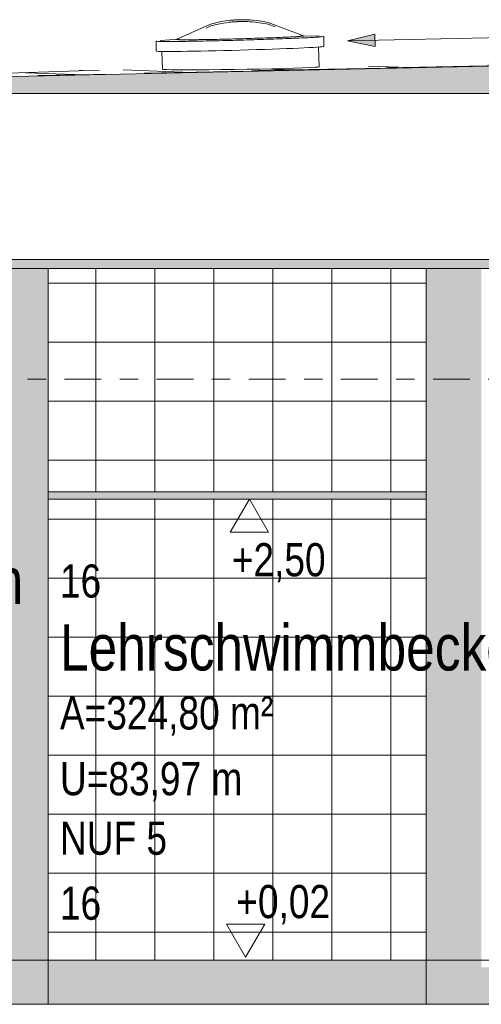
# Model space of a CAD drawing. Header units: metres. Extents: x -34 to 182, y -15 to 869.
# Tile 32 of 46: x 61.5 to 64, y -3.04 to 2.3. Entities that reach past the tile are written whole.
import ezdxf

# ---------------------------------------------------------------- set-up
doc = ezdxf.new("R2010")
doc.units = ezdxf.units.M
doc.linetypes.add('_Ebene_', pattern=[0.4, 0.2, -0.1, 0, -0.1])
for name, color, linetype, lineweight in [('A_Ebenen', 130, 'Continuous', 5), ('A_Fenster', 45, 'Continuous', 5), ('A_Geschossdecken', 7, 'Continuous', 5), ('A_Geschossdecken_Oberflächenschraffur', 7, 'Continuous', 5), ('A_Geschossdecken_Schraffur', 7, 'Continuous', 5), ('A_Hoehenkoten', 124, 'Continuous', 5), ('A_Linien_Feine Linien', 7, 'Continuous', 5), ('A_Raum-Txt', 16, 'Continuous', 5), ('A_Wand', 244, 'Continuous', 5), ('A_Wand_Schraff', 1, 'Continuous', 5), ('A_Wände_Oberflächenschraffur', 244, 'Continuous', 5), ('Neigungskoten', 130, 'Continuous', 5)]:
    doc.layers.add(name, color=color, linetype=linetype, lineweight=lineweight)
doc.styles.add('Arial', font='arial.ttf', dxfattribs={"width": 0.8, "height": 0.1799999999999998})
doc.styles.add('Arial_B', font='txt', dxfattribs={"width": 0.8, "height": 0.25})
pattern_1 = [(0, (108.6305165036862, 18.796), (0, 0.32), []), (90, (108.6305165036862, 18.796), (-0.32, 1.959434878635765e-17), [])]

# ---------------------------------------------------------------- blocks, each defined once
blk = doc.blocks.new('FE Dachkuppel rund - Ø_850 _1000_-8069998-B2')
at = {"layer": 'A_Fenster', "color": 250, "lineweight": 9}
for p, q in [((-9.201043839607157, 2.199398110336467), (-9.305373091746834, 2.191267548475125)), ((-9.21818725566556, 2.197159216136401), (-9.218123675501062, 2.194891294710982)), ((-8.441079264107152, 2.215497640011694), (-8.54570016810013, 2.217770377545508)), ((-8.52839451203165, 2.21422212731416), (-8.528458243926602, 2.216495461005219)), ((-8.416820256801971, 2.15960962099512), (-8.418339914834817, 2.213816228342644)), ((-9.327982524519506, 2.188314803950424), (-9.326462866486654, 2.1341081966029)), ((-8.443689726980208, 2.047522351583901), (-8.446735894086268, 2.156179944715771)), ((-9.29640205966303, 2.132359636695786), (-9.293651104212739, 2.034232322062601))]:
    blk.add_line(p, q, dxfattribs=at)
at = {"layer": 'A_Fenster', "color": 250, "lineweight": 9, "flags": 128}
for points in [[(-9.21806941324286, 2.197312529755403), (-9.032281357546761, 2.281050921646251), (-8.975292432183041, 2.294027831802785), (-8.94840607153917, 2.298335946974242), (-8.932794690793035, 2.300318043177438), (-8.922584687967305, 2.301410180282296), (-8.915371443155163, 2.302084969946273), (-8.90999121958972, 2.302536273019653), (-8.905812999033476, 2.302856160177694), (-8.902465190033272, 2.303093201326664), (-8.899714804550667, 2.303275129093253), (-8.897408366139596, 2.303418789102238), (-8.895440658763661, 2.303534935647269), (-8.893737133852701, 2.30363072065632), (-8.892243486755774, 2.303711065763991), (-8.890919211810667, 2.303779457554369), (-8.889733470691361, 2.303838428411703), (-8.88866236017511, 2.303889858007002), (-8.887687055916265, 2.303935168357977), (-8.88679252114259, 2.303975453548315), (-8.88596658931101, 2.304011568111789), (-8.885199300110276, 2.304044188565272), (-8.884482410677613, 2.304073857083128), (-8.883809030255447, 2.304101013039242), (-8.883173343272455, 2.304126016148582), (-8.882570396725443, 2.304149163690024), (-8.881995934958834, 2.304170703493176), (-8.881446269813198, 2.304190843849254), (-8.880918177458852, 2.304209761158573), (-8.880408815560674, 2.304227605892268), (-8.87991565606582, 2.304244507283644), (-8.879436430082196, 2.30426057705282), (-8.878969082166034, 2.304275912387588), (-8.87851173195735, 2.304290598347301), (-8.878062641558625, 2.304304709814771), (-8.877620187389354, 2.304318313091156), (-8.877182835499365, 2.30433146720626), (-8.876749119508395, 2.304344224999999), (-8.876317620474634, 2.304356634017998), (-8.876054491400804, 2.304364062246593)], [(-8.528584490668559, 2.216641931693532), (-8.718772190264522, 2.28984001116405), (-8.776398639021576, 2.299603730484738), (-8.803484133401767, 2.302398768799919), (-8.819182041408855, 2.303503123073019), (-8.829437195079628, 2.304021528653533), (-8.8366769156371, 2.304291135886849), (-8.842073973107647, 2.304440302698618), (-8.84626355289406, 2.304525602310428), (-8.849619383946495, 2.3045747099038), (-8.852375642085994, 2.304602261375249), (-8.854686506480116, 2.304616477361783), (-8.856657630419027, 2.304622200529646), (-8.858363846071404, 2.304622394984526), (-8.859859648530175, 2.304618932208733), (-8.861185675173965, 2.30461302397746), (-8.86237285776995, 2.304605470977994), (-8.863445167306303, 2.304596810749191), (-8.864421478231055, 2.304587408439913), (-8.86531686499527, 2.304577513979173), (-8.866143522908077, 2.304567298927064), (-8.866911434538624, 2.304556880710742), (-8.867628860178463, 2.304546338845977), (-8.868302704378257, 2.304535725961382), (-8.868938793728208, 2.304525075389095), (-8.869542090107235, 2.304514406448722), (-8.870116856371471, 2.30450372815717), (-8.87066678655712, 2.304493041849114), (-8.871195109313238, 2.304482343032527), (-8.871704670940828, 2.304471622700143), (-8.872198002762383, 2.304460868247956), (-8.872677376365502, 2.304450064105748), (-8.873144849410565, 2.304439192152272), (-8.873602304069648, 2.304428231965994), (-8.874051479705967, 2.304417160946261), (-8.874494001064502, 2.304405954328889), (-8.874931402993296, 2.304394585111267), (-8.875365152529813, 2.30438302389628), (-8.875796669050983, 2.304371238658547), (-8.876054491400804, 2.304364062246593)], [(-9.056797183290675, 2.2591989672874), (-9.030854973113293, 2.271070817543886), (-8.974011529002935, 2.284096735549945), (-8.947300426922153, 2.288393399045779), (-8.931823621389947, 2.290363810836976), (-8.921714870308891, 2.291447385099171), (-8.914579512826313, 2.292116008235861), (-8.909260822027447, 2.292562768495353), (-8.905132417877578, 2.292879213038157), (-8.901825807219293, 2.293113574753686), (-8.899110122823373, 2.293293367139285), (-8.896833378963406, 2.293435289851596), (-8.894891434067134, 2.293549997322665), (-8.893210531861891, 2.29364457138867), (-8.891736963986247, 2.293723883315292), (-8.890430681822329, 2.293791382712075), (-8.889261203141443, 2.2938495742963), (-8.888204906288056, 2.293900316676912), (-8.887243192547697, 2.293945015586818), (-8.886361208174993, 2.293984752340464), (-8.885546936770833, 2.294020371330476), (-8.884790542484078, 2.294052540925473), (-8.884083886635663, 2.29408179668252), (-8.883420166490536, 2.294108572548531), (-8.882793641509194, 2.294133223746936), (-8.882199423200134, 2.294156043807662), (-8.88163331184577, 2.294177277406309), (-8.881091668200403, 2.294197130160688), (-8.88057131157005, 2.294215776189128), (-8.880069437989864, 2.294233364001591), (-8.879583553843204, 2.294250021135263), (-8.879111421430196, 2.294265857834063), (-8.87865101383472, 2.29428096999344), (-8.878200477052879, 2.29429544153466), (-8.877758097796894, 2.294309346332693), (-8.877322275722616, 2.294322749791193), (-8.876891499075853, 2.294335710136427), (-8.876464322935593, 2.294348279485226), (-8.876039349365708, 2.294360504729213), (-8.87577429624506, 2.294367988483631)], [(-8.681941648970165, 2.265039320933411), (-8.719637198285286, 2.279795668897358), (-8.777121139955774, 2.289616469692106), (-8.80403100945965, 2.292409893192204), (-8.819593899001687, 2.293510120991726), (-8.829747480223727, 2.294025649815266), (-8.83690909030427, 2.294293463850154), (-8.842244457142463, 2.294441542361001), (-8.84638410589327, 2.294526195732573), (-8.849698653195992, 2.294574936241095), (-8.852420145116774, 2.294602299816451), (-8.854701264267, 2.294616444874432), (-8.856646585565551, 2.294622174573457), (-8.858330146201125, 2.29462242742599), (-8.859805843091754, 2.294619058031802), (-8.861113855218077, 2.294613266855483), (-8.86228475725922, 2.294605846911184), (-8.863342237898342, 2.29459733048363), (-8.864304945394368, 2.294588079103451), (-8.86518777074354, 2.294578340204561), (-8.866002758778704, 2.294568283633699), (-8.86675976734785, 2.294558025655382), (-8.867466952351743, 2.29454764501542), (-8.868131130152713, 2.294537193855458), (-8.868758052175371, 2.294526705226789), (-8.869352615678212, 2.29451619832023), (-8.869919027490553, 2.294505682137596), (-8.870460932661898, 2.294495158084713), (-8.870981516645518, 2.294484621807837), (-8.871483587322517, 2.294474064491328), (-8.871969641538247, 2.294463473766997), (-8.872441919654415, 2.294452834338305), (-8.8729024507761, 2.294442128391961), (-8.87335309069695, 2.29443133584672), (-8.873795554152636, 2.294420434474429), (-8.874231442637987, 2.294409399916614), (-8.874662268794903, 2.294398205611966), (-8.875089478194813, 2.294386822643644), (-8.875514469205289, 2.294375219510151), (-8.87577429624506, 2.294367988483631)]]:
    blk.add_lwpolyline(points, dxfattribs=at)
at = {"layer": 'A_Fenster', "color": 250, "lineweight": 9}
for centre, major_axis, ratio, start_param, end_param in [((-8.873322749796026, 2.206827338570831), (0.3448645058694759, 0.009668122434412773), 0.01633874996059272, 3.170844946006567, 3.418545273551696), ((-8.873322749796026, 2.20682733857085), (0.3448645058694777, 0.009668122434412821), 0.01633874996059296, 3.170844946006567, 3.418545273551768), ((-8.873322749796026, 2.206827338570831), (0.3448645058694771, 0.009668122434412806), 0.01633874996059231, 3.41854539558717, 3.603344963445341), ((-8.873322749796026, 2.20682733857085), (0.3448645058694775, 0.009668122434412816), 0.01633874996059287, 3.418545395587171, 3.603344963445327), ((-8.873322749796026, 2.206827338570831), (0.3448645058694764, 0.009668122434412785), 0.01633874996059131, 3.603344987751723, 3.788144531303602), ((-8.873322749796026, 2.20682733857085), (0.344864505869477, 0.009668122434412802), 0.01633874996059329, 3.603344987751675, 3.788144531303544), ((-8.873322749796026, 2.206827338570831), (0.3448645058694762, 0.009668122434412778), 0.01633874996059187, 3.788144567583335, 3.97294407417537), ((-8.873322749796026, 2.20682733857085), (0.3448645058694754, 0.009668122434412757), 0.01633874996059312, 3.788144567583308, 3.972944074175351), ((-8.873322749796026, 2.206827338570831), (0.3448645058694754, 0.009668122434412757), 0.01633874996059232, 3.972944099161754, 4.157743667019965), ((-8.873322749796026, 2.20682733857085), (0.3448645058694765, 0.00966812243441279), 0.01633874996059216, 3.972944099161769, 4.157743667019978), ((-8.87316121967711, 2.201065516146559), (0.4548213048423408, 0.01275071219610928), 0.01633874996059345, 4.216101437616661, 4.546795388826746), ((-8.873322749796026, 2.206827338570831), (0.3448645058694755, 0.00966812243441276), 0.01633874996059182, 4.157743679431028, 4.342543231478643), ((-8.873322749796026, 2.20682733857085), (0.3448645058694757, 0.009668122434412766), 0.01633874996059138, 4.157743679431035, 4.342543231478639), ((-8.873322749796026, 2.206827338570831), (0.3448645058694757, 0.009668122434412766), 0.01633874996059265, 4.342543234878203, 4.527342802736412), ((-8.873322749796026, 2.20682733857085), (0.3448645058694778, 0.009668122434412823), 0.01633874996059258, 4.342543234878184, 4.527342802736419), ((-8.87316121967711, 2.201065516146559), (0.4548213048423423, 0.01275071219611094), 0.01633874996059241, 4.546795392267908, 4.712142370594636), ((-8.873322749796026, 2.206827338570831), (0.3448645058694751, 0.009668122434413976), 0.01633874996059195, 4.527342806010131, 4.712142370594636), ((-8.873322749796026, 2.20682733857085), (0.344864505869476, 0.009668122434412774), 0.01633874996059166, 4.527342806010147, 4.712142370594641), ((-8.873322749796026, 2.206827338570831), (0.344864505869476, 0.009668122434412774), 0.01633874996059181, 4.712142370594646, 4.896941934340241), ((-8.873322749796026, 2.20682733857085), (0.3448645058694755, 0.00966812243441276), 0.01633874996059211, 4.712142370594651, 4.896941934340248), ((-8.87316121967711, 2.201065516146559), (0.454821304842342, 0.01275071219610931), 0.0163387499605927, 4.712142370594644, 4.877489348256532), ((-8.873322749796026, 2.206827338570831), (0.3448645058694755, 0.00966812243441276), 0.01633874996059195, 4.896941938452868, 5.266541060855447), ((-8.873322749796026, 2.20682733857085), (0.3448645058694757, 0.009668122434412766), 0.01633874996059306, 4.896941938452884, 5.266541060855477), ((-8.87316121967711, 2.201065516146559), (0.4548213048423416, 0.0127507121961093), 0.01633874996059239, 4.87748935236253, 5.208183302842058), ((-8.873322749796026, 2.206827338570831), (0.3448645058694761, 0.009668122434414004), 0.01633874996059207, 5.266541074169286, 5.451340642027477), ((-8.873322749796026, 2.20682733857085), (0.3448645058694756, 0.009668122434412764), 0.01633874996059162, 5.266541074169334, 5.451340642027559), ((-8.87316121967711, 2.201065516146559), (0.4548213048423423, 0.01275071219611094), 0.01633874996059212, 5.208183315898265, 5.373530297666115), ((-8.873322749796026, 2.206827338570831), (0.3448645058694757, 0.009668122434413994), 0.01633874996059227, 5.451340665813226, 5.63614017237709), ((-8.873322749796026, 2.20682733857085), (0.3448645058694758, 0.009668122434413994), 0.01633874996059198, 5.451340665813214, 5.636140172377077), ((-8.873322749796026, 2.206827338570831), (0.3448645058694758, 0.009668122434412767), 0.01633874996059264, 5.63614020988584, 5.820939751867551), ((-8.873322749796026, 2.20682733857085), (0.3448645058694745, 0.009668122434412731), 0.01633874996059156, 5.636140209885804, 5.820939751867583), ((-8.87316121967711, 2.201065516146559), (0.4548213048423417, 0.0127507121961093), 0.01633874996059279, 5.373530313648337, 5.538877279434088), ((-8.873322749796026, 2.206827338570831), (0.3448645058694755, 0.00966812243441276), 0.0163387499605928, 5.820939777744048, 6.005739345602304), ((-8.873322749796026, 2.20682733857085), (0.344864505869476, 0.009668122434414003), 0.01633874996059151, 5.820939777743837, 6.005739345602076), ((-8.873322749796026, 2.206827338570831), (0.3448645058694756, 0.009668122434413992), 0.01633874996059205, 6.005739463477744, 6.253933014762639), ((-8.873322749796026, 2.20682733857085), (0.3448645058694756, 0.009668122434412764), 0.01633874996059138, 6.005739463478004, 6.253933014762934), ((-8.87316121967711, 2.201065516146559), (0.454821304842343, 0.01275071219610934), 0.01633874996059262, 5.538877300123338, 5.704224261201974), ((-8.87316121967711, 2.201065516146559), (0.4548213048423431, 0.01275071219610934), 0.0163387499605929, 5.704224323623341, 5.869571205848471), ((-8.87316121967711, 2.201065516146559), (0.4548213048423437, 0.01275071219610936), 0.01633874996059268, 5.86957124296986, 6.034918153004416), ((-8.87316121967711, 2.201065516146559), (0.4548213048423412, 0.01275071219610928), 0.01633874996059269, 6.034918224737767, 6.260799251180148), ((-8.87316121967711, 2.201065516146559), (0.4548213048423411, 0.0127507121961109), 0.01633874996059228, 3.163978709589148, 3.389366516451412), ((-8.871641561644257, 2.146858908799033), (0.454821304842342, 0.01275071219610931), 0.01633874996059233, 3.165927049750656, 4.712142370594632), ((-8.87316121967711, 2.201065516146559), (0.4548213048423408, 0.01275071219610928), 0.01633874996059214, 3.389366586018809, 3.554713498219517), ((-8.87316121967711, 2.201065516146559), (0.4548213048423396, 0.01275071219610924), 0.01633874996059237, 3.554713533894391, 3.720060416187), ((-8.87316121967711, 2.201065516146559), (0.4548213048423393, 0.01275071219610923), 0.01633874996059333, 3.720060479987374, 3.885407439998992), ((-8.87316121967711, 2.201065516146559), (0.4548213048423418, 0.0127507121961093), 0.0163387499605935, 3.885407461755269, 4.050754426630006), ((-8.87316121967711, 2.201065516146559), (0.4548213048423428, 0.01275071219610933), 0.01633874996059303, 4.050754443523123, 4.216101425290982), ((-8.871641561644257, 2.146858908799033), (0.45482130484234, 0.01275071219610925), 0.01633874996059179, 4.712142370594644, 6.258850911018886)]:
    blk.add_ellipse(centre, major_axis=major_axis, ratio=ratio, start_param=start_param, end_param=end_param, dxfattribs=at)
blk = doc.blocks.new('Höhenkoten - leer-6237472-B2')
at = {"layer": 'A_Hoehenkoten'}
for p, q in [((-23.59851613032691, -6.765100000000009), (-23.80636222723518, -6.765100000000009)), ((-23.70243917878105, -6.945100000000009), (-23.80636222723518, -6.765100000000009)), ((-23.70243917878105, -6.945100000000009), (-23.59851613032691, -6.765100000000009))]:
    blk.add_line(p, q, dxfattribs=at)

msp = doc.modelspace()

# ---------------------------------------------------------------- hatches: boundary and pattern name
at = {"layer": 'A_Geschossdecken_Oberflächenschraffur'}
h = msp.add_hatch(dxfattribs=at)
h.set_pattern_fill('FP_65', color=9, style=0, pattern_type=2)
h.set_pattern_definition([(181.014, (61.23151650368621, 1.98), (-0.5888546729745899, -0.01342289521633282), [])])
h.paths.add_polyline_path([(59.90217254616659, 1.963361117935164), (68.45787319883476, 2.149474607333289), (68.45778795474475, 2.152806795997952), (62.73099987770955, 2.027816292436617), (61.26923445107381, 1.994353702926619), (60.66310168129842, 1.981034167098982), (59.89262303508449, 1.964281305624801), (59.89694984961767, 1.963864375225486)], flags=0)
h.paths.add_polyline_path([(59.90217254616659, 1.965249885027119), (59.90217254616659, 1.965252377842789), (59.9453042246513, 1.966202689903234)], flags=0)
h.paths.add_polyline_path([(61.1905502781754, 1.993685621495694), (61.1905502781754, 1.993688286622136), (61.20018441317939, 1.993901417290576)], flags=0)
h.paths.add_polyline_path([(61.1834275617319, 1.993529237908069), (61.18342806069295, 1.993531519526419), (61.1905502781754, 1.993685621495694)], flags=0)
h.paths.add_polyline_path([(61.30375446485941, 1.995880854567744), (61.30375446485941, 1.995884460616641), (61.31467935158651, 1.996124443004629)], flags=0)
h.paths.add_polyline_path([(69.30767080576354, 2.168262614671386), (69.75420461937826, 2.180838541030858), (69.30759597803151, 2.171181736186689), (69.30767031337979, 2.168275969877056)], flags=0)
h = msp.add_hatch(dxfattribs=at)
h.set_pattern_fill('FP_39', color=9, style=0, pattern_type=2)
h.set_pattern_definition([(177.949, (65.3195165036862, 2.085), (-0.588840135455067, -0.01293425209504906), [])])
h.paths.add_polyline_path([(59.88620259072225, 1.964899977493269), (60.55133983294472, 1.980607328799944), (60.47609206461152, 1.98144910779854), (60.4705006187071, 1.983408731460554), (60.47049298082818, 1.983681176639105), (59.901471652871, 1.965390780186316)], flags=0)
h.paths.add_polyline_path([(60.86921942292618, 1.986640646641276), (64.93763126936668, 2.077586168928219), (63.1149962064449, 2.048049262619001), (63.06570668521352, 2.044752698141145), (62.92833130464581, 2.039910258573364), (62.72720630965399, 2.035528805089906), (62.52146308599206, 2.032976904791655), (62.34153779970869, 2.032998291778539), (62.27662658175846, 2.034944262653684), (62.27187557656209, 2.035914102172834), (61.86977539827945, 2.028659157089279), (61.32009272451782, 2.009869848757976), (61.3193511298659, 2.006013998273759), (61.31049331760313, 2.004535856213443), (61.26095625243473, 2.001035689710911), (61.12387647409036, 1.994851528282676), (60.87217006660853, 1.986723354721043)], flags=0)
h.paths.add_polyline_path([(61.26931816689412, 1.997372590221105), (61.26931816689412, 1.997375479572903), (61.27430739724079, 1.997480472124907)], flags=0)
h.paths.add_polyline_path([(61.31470841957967, 1.998354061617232), (61.31470841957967, 1.998356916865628), (61.31899652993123, 1.998446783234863)], flags=0)
h.paths.add_polyline_path([(61.43062808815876, 2.000860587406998), (61.43062808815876, 2.000863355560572), (61.45577539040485, 2.001404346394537)], flags=0)
h.paths.add_polyline_path([(61.9284703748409, 2.011625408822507), (61.9284703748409, 2.011627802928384), (61.98297958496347, 2.012806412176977)], flags=0)
h = msp.add_hatch(dxfattribs=at)
h.set_pattern_fill('FP_38', color=9, style=0, pattern_type=2)
h.set_pattern_definition([(179.575, (61.4925165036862, 2.085), (-0.4631207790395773, -0.01456516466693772), [])])
h.paths.add_polyline_path([(59.88620259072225, 1.964899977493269), (60.47049174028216, 1.983725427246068), (60.46976637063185, 2.009599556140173), (60.13909761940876, 2.004851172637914), (59.88749181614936, 1.965103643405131)], flags=0)
h.paths.add_polyline_path([(61.32006133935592, 2.010989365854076), (61.86977539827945, 2.029702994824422), (61.31978655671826, 2.020790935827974), (61.31999006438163, 2.013531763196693)], flags=0)
at = {"layer": 'A_Geschossdecken_Schraffur', "lineweight": 9}
h = msp.add_hatch(color=253, dxfattribs=at)
h.paths.add_polyline_path([(42.92568523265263, 0.9548999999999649), (70.74032865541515, 0.9548999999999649), (70.74032865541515, 2.204899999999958), (68.66202659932, 2.1527704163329), (59.90217309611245, 1.963361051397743), (45.79478088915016, 2.160049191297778), (42.92568523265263, 2.204899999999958), (42.92568523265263, 1.229837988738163)], flags=0)
h.paths.add_polyline_path([(63.00181726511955, 1.004899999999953), (43.32739056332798, 1.004899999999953), (43.32739056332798, 1.904899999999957), (70.63757372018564, 1.904899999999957), (70.63757372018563, 1.004899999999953), (64.81308425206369, 1.004899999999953)], flags=0)
msp.add_hatch(color=253, dxfattribs=at).paths.add_polyline_path([(61.65046172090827, -0.2951000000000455), (63.70154010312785, -0.2951000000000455), (63.70154010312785, -0.255100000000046), (61.65046172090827, -0.255100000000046)], flags=0)
h = msp.add_hatch(color=253, dxfattribs=at)
h.paths.add_polyline_path([(70.53682787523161, -3.035100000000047), (70.53682789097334, -2.775100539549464), (69.85135334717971, -2.795100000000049), (67.32947508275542, -2.795100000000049), (67.32947508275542, -3.035100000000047), (70.24688521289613, -3.035100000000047)], flags=0)
h.paths.add_polyline_path([(61.65046172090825, -3.035100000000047), (63.70154010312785, -3.035100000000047), (63.70154010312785, -2.795100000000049), (61.65046172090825, -2.795100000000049)], flags=0)
h = msp.add_hatch(color=253, dxfattribs=at)
h.paths.add_polyline_path([(57.88618428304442, -3.035100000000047), (61.65046172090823, -3.035100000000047), (61.65046172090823, -2.79510000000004), (61.42778814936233, -2.79510000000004), (61.42778814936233, -2.815100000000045), (60.37320060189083, -2.815100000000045), (60.37320060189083, -2.79510000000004), (57.88618428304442, -2.79510000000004)], flags=0)
h.paths.add_polyline_path([(67.32947508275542, -3.035100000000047), (67.32947508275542, -2.79510000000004), (67.044463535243, -2.79510000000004), (67.044463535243, -2.83510000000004), (64.00154286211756, -2.83510000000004), (64.00154286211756, -2.79510000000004), (63.70154010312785, -2.79510000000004), (63.70154010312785, -3.035100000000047), (66.62435123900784, -3.035100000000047)], flags=0)
at = {"layer": 'A_Wand_Schraff', "lineweight": 9}
for points in [[(61.65046172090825, -2.79510000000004), (61.65046172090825, 0.9548999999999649), (61.43545971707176, 0.9548999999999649), (61.43545971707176, -2.79510000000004)], [(64.00154286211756, -2.79510000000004), (64.00154286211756, 0.9548999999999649), (63.70154010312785, 0.9548999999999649), (63.70154010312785, -2.79510000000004)]]:
    msp.add_hatch(color=253, dxfattribs=at).paths.add_polyline_path(points, flags=0)
at = {"layer": 'A_Wände_Oberflächenschraffur'}
h = msp.add_hatch(dxfattribs=at)
h.set_pattern_fill('FP_53', color=133, style=0, pattern_type=2)
h.set_pattern_definition(pattern_1)
h.paths.add_polyline_path([(61.65046172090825, -2.79510000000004), (63.70154010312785, -2.79510000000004), (63.70154010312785, -0.2951000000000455), (61.65046172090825, -0.2951000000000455), (61.65046172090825, -1.645835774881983)], flags=0)
h.paths.add_polyline_path([(63.70154010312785, -0.255100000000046), (63.70154010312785, 0.9548999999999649), (61.65046172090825, 0.9548999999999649), (61.65046172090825, -0.255100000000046), (63.00181726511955, -0.255100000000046)], flags=0)
h = msp.add_hatch(dxfattribs=at)
h.set_pattern_fill('FP_53', color=133, style=0, pattern_type=2)
h.set_pattern_definition(pattern_1)
h.paths.add_polyline_path([(61.65046172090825, -2.79510000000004), (63.70154010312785, -2.79510000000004), (63.70154010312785, -0.2951000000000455), (61.65046172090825, -0.2951000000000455), (61.65046172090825, -1.645835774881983)], flags=0)
h.paths.add_polyline_path([(63.70154010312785, -0.255100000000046), (63.70154010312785, 0.9548999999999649), (61.65046172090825, 0.9548999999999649), (61.65046172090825, -0.255100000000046), (63.00181726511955, -0.255100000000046)], flags=0)
at = {"layer": 'Neigungskoten'}
msp.add_hatch(color=256, dxfattribs=at).paths.add_polyline_path([(63.27464408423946, 2.189876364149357), (63.42534269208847, 2.159946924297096), (63.42387213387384, 2.226439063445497)], flags=0)

# ---------------------------------------------------------------- linework, layer by layer
at = {"layer": 'A_Ebenen', "color": 170, "linetype": '_Ebene_', "lineweight": 9}
for p, q in [((98.1568954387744, 0.9548999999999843), (38.73953845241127, 0.9548999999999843)), ((38.73953845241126, 0.3548999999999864), (98.15689543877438, 0.3548999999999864)), ((98.1568954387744, -2.795100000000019), (40.00953845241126, -2.795100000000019)), ((98.1568954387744, -3.035100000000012), (40.00953845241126, -3.035100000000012))]:
    msp.add_line(p, q, dxfattribs=at)
at = {"layer": 'A_Geschossdecken', "color": 250, "lineweight": 9}
for p, q in [((68.92406578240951, 2.158436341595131), (60.62452934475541, 1.978980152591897)), ((61.92847021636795, 2.03054585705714), (61.32006133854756, 2.010989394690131)), ((62.27101854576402, 2.03589968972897), (62.27662691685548, 2.034944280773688)), ((62.27662691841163, 2.034944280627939), (62.293875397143, 2.033971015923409)), ((62.29387541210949, 2.033971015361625), (62.32208716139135, 2.033237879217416)), ((62.32208716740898, 2.033237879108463), (62.36049263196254, 2.032764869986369)), ((62.36049264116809, 2.032764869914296), (62.40804422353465, 2.032564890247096)), ((62.40804423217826, 2.032564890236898), (62.46344485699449, 2.032643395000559)), ((62.46344486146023, 2.03264339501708), (62.5251833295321, 2.032998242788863)), ((62.86660896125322, 2.038335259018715), (62.92832970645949, 2.039910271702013)), ((62.92832971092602, 2.039910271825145), (62.98370746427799, 2.041563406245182)), ((62.9837074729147, 2.041563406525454), (63.03123165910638, 2.043249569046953)), ((63.03123166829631, 2.043249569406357), (63.06960595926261, 2.044922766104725)), ((63.06960596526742, 2.044922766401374), (63.09778361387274, 2.04653735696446)), ((42.92568523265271, 0.9548999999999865), (70.68085286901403, 0.9548999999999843)), ((63.7015401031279, -0.2551000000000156), (61.65046172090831, -0.2551000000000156)), ((61.65046172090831, -0.2951000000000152), (63.7015401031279, -0.2951000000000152)), ((64.00154267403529, -2.795100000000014), (61.43545971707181, -2.795100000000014)), ((61.6504617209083, -2.795100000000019), (61.6504617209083, -3.035100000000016)), ((63.7015401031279, -3.035100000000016), (63.7015401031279, -2.795100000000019)), ((57.88618428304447, -3.035100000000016), (70.53682787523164, -3.035100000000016))]:
    msp.add_line(p, q, dxfattribs=at)
at = {"layer": 'A_Geschossdecken', "color": 250, "lineweight": 9, "flags": 128}
for points in [[(62.52518333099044, 2.032998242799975), (62.59157558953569, 2.033619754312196), (62.66081062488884, 2.034490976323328), (62.73099988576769, 2.035588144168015), (62.80022879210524, 2.036881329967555), (62.86660895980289, 2.038335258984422)], [(63.09778362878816, 2.046537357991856), (63.11499600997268, 2.048049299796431), (63.12057258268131, 2.049178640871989)]]:
    msp.add_lwpolyline(points, dxfattribs=at)
at = {"layer": 'A_Linien_Feine Linien'}
for p, q in [((70.63757372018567, 1.904899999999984), (43.32739056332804, 1.904899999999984)), ((43.32739056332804, 1.004899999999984), (70.63757372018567, 1.004899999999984))]:
    msp.add_line(p, q, dxfattribs=at)
at = {"layer": 'A_Wand', "color": 250, "lineweight": 9}
for p, q in [((61.6504617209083, -2.795100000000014), (61.6504617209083, 0.9548999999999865)), ((63.7015401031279, 0.9548999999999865), (63.7015401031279, -2.795100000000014))]:
    msp.add_line(p, q, dxfattribs=at)
at = {"layer": 'Neigungskoten'}
for p, q in [((65.27415513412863, 2.234098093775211), (63.27464408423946, 2.189876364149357)), ((63.42387213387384, 2.226439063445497), (63.27464408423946, 2.189876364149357)), ((63.27464408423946, 2.189876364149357), (63.42534269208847, 2.159946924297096)), ((63.42534269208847, 2.159946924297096), (63.42387213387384, 2.226439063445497))]:
    msp.add_line(p, q, dxfattribs=at)

# ---------------------------------------------------------------- block references
at = {"layer": 'A_Fenster', "color": 250, "lineweight": 9}
msp.add_blockref('FE Dachkuppel rund - Ø_850 _1000_-8069998-B2', (71.5645165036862, 0), dxfattribs=at)
at = {"layer": 'A_Hoehenkoten', "rotation": 180}
msp.add_blockref('Höhenkoten - leer-6237472-B2', (39.04046751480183, -7.240200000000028), dxfattribs=at)
at = {"layer": 'A_Hoehenkoten'}
msp.add_blockref('Höhenkoten - leer-6237472-B2', (86.42513027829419, 4.165000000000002), dxfattribs=at)

# ---------------------------------------------------------------- texts
at = {"layer": 'A_Hoehenkoten', "char_height": 0.18, "width": 0.6015934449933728, "attachment_point": 1, "line_spacing_factor": 0.9417779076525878, "style": 'Arial'}
for s, insert in [('+2,50', (62.64768302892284, -0.5338959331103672)), ('+0,02', (62.67202716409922, -2.387942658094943))]:
    msp.add_mtext(s, dxfattribs=dict(at, insert=insert))
at = {"layer": 'A_Raum-Txt', "attachment_point": 1}
for s, insert, char_height, width, style in [('Vorraum', (60.44499864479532, -0.6148592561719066), 0.2499999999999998, 1.391729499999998, 'Arial_B'), ('16', (61.71514935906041, -0.6494199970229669), 0.1799999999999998, 0.2693669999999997, 'Arial'), ('Lehrschwimmbecken', (61.71514935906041, -0.974859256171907), 0.2499999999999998, 3.437635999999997, 'Arial_B'), ('A=324,80 m²', (61.71514935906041, -1.364683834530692), 0.1799999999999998, 1.378902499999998, 'Arial'), ('U=83,97 m', (61.71514935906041, -1.721353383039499), 0.1799999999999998, 1.180083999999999, 'Arial'), ('NUF 5', (61.71514935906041, -2.043967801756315), 0.1799999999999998, 0.6926579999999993, 'Arial'), ('16', (61.71514935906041, -2.396605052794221), 0.1799999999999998, 0.2693669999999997, 'Arial')]:
    msp.add_mtext(s, dxfattribs=dict(at, insert=insert, char_height=char_height, width=width, style=style))

doc.saveas('drawing.dxf')
